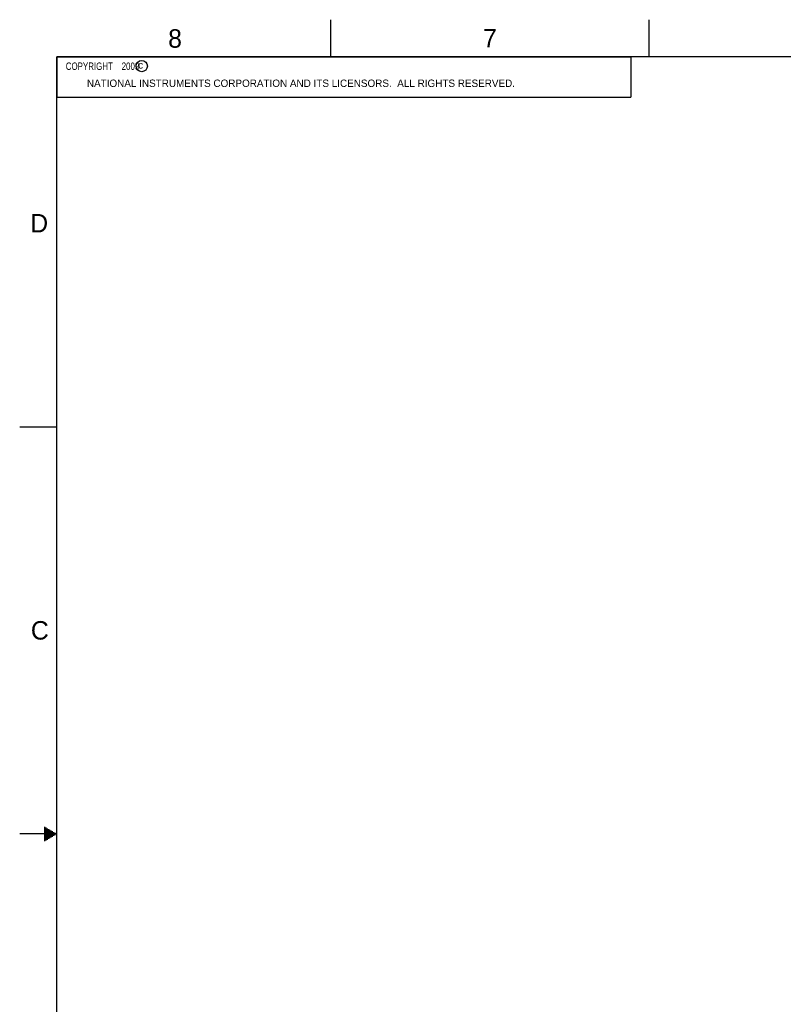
# Model space of a CAD drawing. Header units: inches. Extents: x 0 to 34, y 0 to 22.
# Tile 13 of 80: x 0 to 10.3, y 8.7 to 22. Entities that reach past the tile are written whole.
import ezdxf

# ---------------------------------------------------------------- set-up
doc = ezdxf.new("R2010")
doc.units = ezdxf.units.IN
doc.header["$LTSCALE"] = 1.87
doc.header["$MEASUREMENT"] = 0
doc.layers.get('0').update_dxf_attribs({"linetype": 'CONTINUOUS'})
doc.styles.get("Standard").update_dxf_attribs({"font": 'txt', "width": 0.8})

msp = doc.modelspace()

# ---------------------------------------------------------------- linework, layer by layer
at = {"color": 2, "linetype": 'CONTINUOUS'}
for p, q in [((4.2, 21.5), (4.2, 22)), ((8.5, 21.5), (8.5, 22)), ((0.5, 21.5), (8.25, 21.5)), ((0.5, 21.5), (0.5, 20.9531)), ((8.25, 21.5), (8.25, 20.9531)), ((0.5, 20.9531), (8.25, 20.9531)), ((0, 16.5), (0.5, 16.5)), ((0.3303, 11.09), (0.3441, 11.09)), ((0.3303, 11.08), (0.3614, 11.08)), ((0.3303, 11.07), (0.3788, 11.07)), ((0.3303, 11.06), (0.3961, 11.06)), ((0.3303, 11.05), (0.4134, 11.05)), ((0.5, 11), (0, 11)), ((0.3303, 11.04), (0.4307, 11.04)), ((0.3303, 11.03), (0.448, 11.03)), ((0.3303, 11.02), (0.4654, 11.02)), ((0.3303, 11.01), (0.4827, 11.01)), ((0.3303, 10.99), (0.4827, 10.99)), ((0.3303, 10.98), (0.4654, 10.98)), ((0.3303, 10.97), (0.448, 10.97)), ((0.3303, 10.96), (0.4307, 10.96)), ((0.3303, 10.95), (0.4134, 10.95)), ((0.3303, 10.94), (0.3961, 10.94)), ((0.3303, 10.93), (0.3788, 10.93)), ((0.3303, 10.92), (0.3614, 10.92)), ((0.3303, 10.91), (0.3441, 10.91))]:
    msp.add_line(p, q, dxfattribs=at)
at = {"color": 7, "linetype": 'CONTINUOUS', "const_width": 0.02}
for points in [[(0.5, 21.5), (0.5, 0.5)], [(33.5, 21.5), (0.5, 21.5)]]:
    msp.add_lwpolyline(points, dxfattribs=at)
at = {"color": 2, "linetype": 'CONTINUOUS'}
msp.add_circle((1.6484, 21.3727), 0.0754, dxfattribs=at)

# ---------------------------------------------------------------- texts
for s, height, p in [('8', 0.25, (2.0046, 21.6213)), ('7', 0.25, (6.2556, 21.6243)), ('c', 0.1, (1.599, 21.3388)), ('NATIONAL INSTRUMENTS CORPORATION AND ITS LICENSORS.  ALL RIGHTS RESERVED.', 0.1, (0.9071, 21.0911)), ('D', 0.25, (0.1424, 19.125)), ('C', 0.25, (0.1508, 13.6246))]:
    msp.add_text(s, height=height, dxfattribs=at).set_placement(p)
at = {"color": 2, "linetype": 'CONTINUOUS', "insert": (0.5625, 21.4219), "char_height": 0.1, "width": 1.52, "attachment_point": 1}
msp.add_mtext('  COPYRIGHT    2009', dxfattribs=at)

doc.saveas('drawing.dxf')
